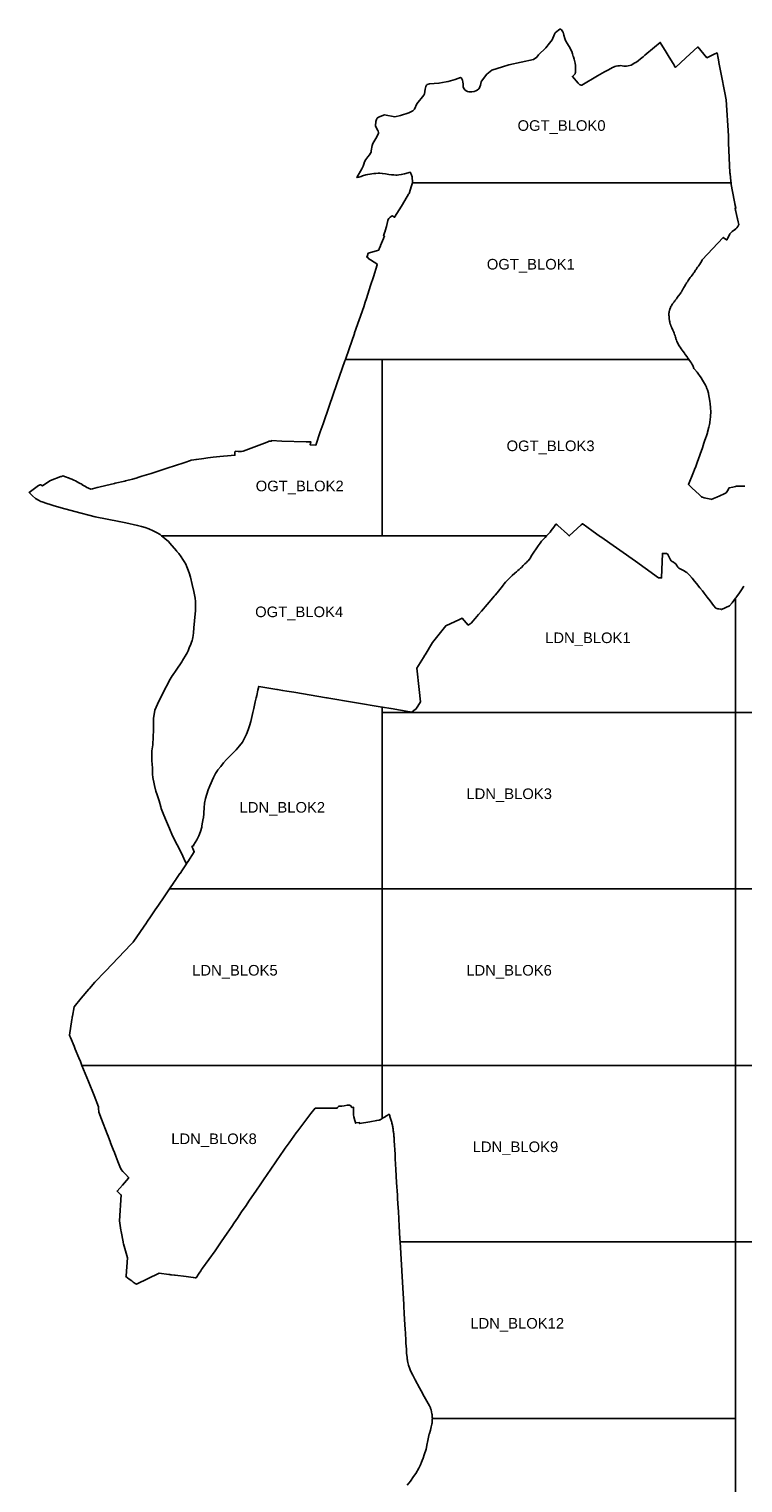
# Model space of a CAD drawing. Header units: metres. Extents: x 89872 to 99175, y 455040 to 468911.
# Tile 2 of 4: x 89872 to 93914, y 460674 to 468911. Entities that reach past the tile are written whole.
import ezdxf
from ezdxf.enums import TextEntityAlignment as Align

# ---------------------------------------------------------------- set-up
doc = ezdxf.new("R2010")
doc.units = ezdxf.units.M
doc.layers.add('Blokgrenzen', color=10, linetype='Continuous')
doc.layers.add('Bloknamen', color=10, linetype='Continuous')
doc.styles.get("Standard").update_dxf_attribs({"font": 'arial.ttf'})

# ---------------------------------------------------------------- blocks, each defined once
blk = doc.blocks.new('Blokgrenzen_regio_AUTOCAD_OD_1_FMEBLOCK1')
at = {"layer": 'Blokgrenzen'}
for points in [[(-937.7, -63.1, 0), (-903.8, -51, 0), (-845.4, -61.1, 0), (-813.3, -54.6, 0), (-812.6, -54.4, 0), (-765.6, -38.4, 0), (-743.4, -26.9, 0), (-734.2, -17.5, 0), (-720.4, 11.9, 0), (-681, 60.8, 0), (-676.7, 68.4, 0), (-673.5, 95.3, 0), (-669.1, 109.4, 0), (-664.8, 118.7, 0), (-661.1, 122.4, 0), (-648.9, 125.9, 0), (-595.1, 128.6, 0), (-554.5, 136.7, 0), (-543, 139.4, 0), (-503.9, 150.5, 0), (-472.1, 160.9, 0), (-469.9, 159.2, 0), (-465.5, 154.3, 0), (-461.7, 145.6, 0), (-459, 135.7, 0), (-458.1, 124.6, 0), (-457.9, 114.7, 0), (-457.2, 106.8, 0), (-452.7, 97.6, 0), (-447.5, 91.1, 0), (-441, 85.7, 0), (-434.1, 81.4, 0), (-424.5, 79.6, 0), (-410.4, 79.2, 0), (-395.2, 82.4, 0), (-386.6, 85.3, 0), (-379.4, 89.3, 0), (-369.7, 97.9, 0), (-365.6, 103, 0), (-362.9, 108.4, 0), (-360.6, 117.7, 0), (-356, 135.8, 0), (-354.2, 140.2, 0), (-323, 180.8, 0), (-294.8, 201.9, 0), (-235.1, 221.4, 0), (-199, 233.4, 0), (-60.1, 262.3, 0), (-41.2, 276.7, 0), (-30.4, 290.5, 0), (10.5, 328.8, 0), (31.6, 356.2, 0), (45.7, 374.9, 0), (59, 407.1, 0), (61.2, 410.9, 0), (64, 414.3, 0), (81.3, 429.6, 0), (88.7, 434.7, 0), (90.7, 435.5, 0), (93.3, 435.3, 0), (95.6, 434.2, 0), (98.4, 432, 0), (107.2, 420.8, 0), (108.1, 417.3, 0), (112.2, 401.5, 0), (118.5, 382.2, 0), (122.5, 371, 0), (126.4, 362, 0), (129.1, 357.3, 0), (132.5, 351.2, 0), (138.7, 342.9, 0), (145.2, 331.1, 0), (151.6, 318, 0), (156.6, 307.7, 0), (160.4, 296, 0), (165.7, 280.4, 0), (166.5, 277.6, 0), (170.3, 264.3, 0), (176.3, 242.3, 0), (177.5, 229.7, 0), (177.3, 214.6, 0), (177.4, 189.1, 0), (176.7, 185.5, 0), (175.6, 182, 0), (161, 167.4, 0), (173.1, 152.9, 0), (181.7, 142.6, 0), (193, 129, 0), (197.2, 124.8, 0), (200.7, 122.2, 0), (203.6, 120.4, 0), (206, 119.1, 0), (208.4, 118.2, 0), (212.4, 117.1, 0), (213.2, 116.9, 0), (303.7, 171, 0), (343.1, 193.1, 0), (361.2, 203, 0), (379.2, 212, 0), (378.8, 212.9, 0), (386.9, 217.4, 0), (394.1, 220.7, 0), (401.4, 223.5, 0), (408.4, 225.7, 0), (418.1, 227.3, 0), (426.8, 228.2, 0), (434, 228.5, 0), (442.4, 228.2, 0), (452.5, 225.6, 0), (461.2, 225.4, 0), (467.3, 225.5, 0), (475.6, 226.9, 0), (493.7, 231.5, 0), (513.9, 243.7, 0), (519.1, 246.9, 0), (532.4, 255, 0), (547, 267.2, 0), (560.7, 278.7, 0), (571.3, 287.7, 0), (625.1, 332.8, 0), (656.8, 359.4, 0), (657.7, 360.1, 0), (691.9, 304.4, 0), (703.4, 285.7, 0), (737.1, 230.6, 0), (739.3, 226.9, 0), (738.2, 225.8, 0), (745.1, 218.6, 0), (803.8, 272, 0), (870.9, 334.4, 0), (922.1, 272.9, 0), (944.4, 283.7, 0), (948, 285.4, 0), (964.1, 293.2, 0), (979.5, 300.7, 0), (985.4, 271.5, 0), (989.7, 249.9, 0), (990.6, 245.3, 0), (1003.6, 179.6, 0), (1024.7, 74.1, 0), (1030.5, 34.2, 0), (1043.9, -168.6, 0), (1045.3, -202.3, 0), (1045.5, -208.3, 0), (1053.1, -379.4, 0), (1053.7, -385.1, 0), (1055.8, -404.8, 0), (1058.2, -427, 0), (1059.1, -435.5, 0), (-744.6, -435.5, 0), (-744.2, -434.4, 0), (-747.2, -401.4, 0), (-752.4, -387.2, 0), (-753.4, -384.5, 0), (-756.8, -375.6, 0), (-790.1, -384.8, 0), (-808.4, -388.6, 0), (-822.5, -390.8, 0), (-831.2, -392, 0), (-838.6, -391.7, 0), (-849.7, -390.7, 0), (-863.6, -389.5, 0), (-878.7, -387.5, 0), (-897.3, -385, 0), (-915.3, -382.9, 0), (-929.9, -381.6, 0), (-939.2, -381.5, 0), (-952.2, -381.8, 0), (-964.3, -382.6, 0), (-975.1, -383.9, 0), (-985.4, -385.6, 0), (-996.8, -388.2, 0), (-999.1, -388.7, 0), (-1008.4, -391, 0), (-1027.2, -396.5, 0), (-1035.7, -398.8, 0), (-1049.3, -402.5, 0), (-1059.1, -405.9, 0), (-1031.3, -356.1, 0), (-1027.5, -347.9, 0), (-1024.8, -340.4, 0), (-1019.2, -324.2, 0), (-1018.5, -321.9, 0), (-1015.9, -315.7, 0), (-1009.3, -303.5, 0), (-997.1, -287.3, 0), (-988.3, -276.6, 0), (-982.8, -268.2, 0), (-979.7, -261.1, 0), (-978.4, -253.8, 0), (-972.8, -223.8, 0), (-968.7, -213.6, 0), (-953, -183.9, 0), (-937.8, -155.3, 0), (-936.7, -150.1, 0), (-939.9, -142.7, 0), (-941.7, -139, 0), (-948, -126.4, 0), (-955.1, -112.4, 0), (-953, -87.7, 0), (-949.1, -77, 0), (-944.3, -69.5, 0)], [(-929.9, -381.6, 0), (-915.3, -382.9, 0), (-915.9, -382.8, 0)]]:
    blk.add_polyline3d(points, close=True, dxfattribs=at)
blk = doc.blocks.new('Blokgrenzen_regio_AUTOCAD_OD_1_FMEBLOCK2')
at = {"layer": 'Blokgrenzen'}
for points in [[(1076.6, 223.8, 0), (1067.8, 217.1, 0), (1063.4, 211, 0), (1059.3, 201.7, 0), (1049.9, 183.8, 0), (1047.1, 177.7, 0), (1045.6, 177.2, 0), (1043.9, 176.8, 0), (1025.6, 190.6, 0), (906.1, 63.5, 0), (903.1, 58.3, 0), (892, 39, 0), (887.8, 32.3, 0), (885.5, 28.7, 0), (880, 21.3, 0), (875.8, 15.6, 0), (871.4, 9, 0), (868.5, 4.5, 0), (864.9, -0.9, 0), (864.2, -2, 0), (859.9, -8, 0), (856.4, -12.6, 0), (854.3, -15.6, 0), (853.6, -16.6, 0), (849.1, -23.1, 0), (842.7, -31.2, 0), (838.1, -36.8, 0), (834.7, -41.5, 0), (830.4, -47.4, 0), (826.3, -53.8, 0), (822.1, -60.2, 0), (817.9, -67, 0), (814.4, -72.6, 0), (812.2, -76.3, 0), (808.7, -82.3, 0), (806.2, -86.4, 0), (802, -93.6, 0), (798, -100.6, 0), (796.5, -103.2, 0), (794.4, -106.8, 0), (788.7, -116.6, 0), (785.5, -121.7, 0), (785, -122.5, 0), (780.6, -129.1, 0), (772.7, -139.8, 0), (770.4, -142.7, 0), (767, -147, 0), (763.1, -152.6, 0), (759.7, -157.2, 0), (755.5, -163.3, 0), (755, -164.1, 0), (751.8, -168.5, 0), (747.7, -174.1, 0), (744, -178.5, 0), (742.8, -180, 0), (738.3, -186.2, 0), (735.8, -189.9, 0), (734.6, -191.6, 0), (731.2, -196.7, 0), (728.6, -201.5, 0), (726.3, -206.7, 0), (725.6, -208.2, 0), (723.9, -211.7, 0), (723.3, -212.9, 0), (721.9, -217.1, 0), (720.9, -220.9, 0), (719.9, -225.4, 0), (719.6, -227.8, 0), (719.4, -229.7, 0), (718.4, -234.3, 0), (717.8, -239.3, 0), (717.8, -246.6, 0), (717.8, -248.6, 0), (717.8, -251.1, 0), (718, -255.9, 0), (718, -257.5, 0), (718.2, -262.4, 0), (718.7, -267.4, 0), (719.7, -274.3, 0), (720, -275.7, 0), (721.1, -282.2, 0), (722.5, -288, 0), (723.4, -291.7, 0), (725.5, -300.1, 0), (725.6, -300.5, 0), (728.9, -309.8, 0), (729.7, -311.5, 0), (730.8, -313.9, 0), (732.7, -318.1, 0), (734.6, -322.1, 0), (734.8, -322.6, 0), (737.7, -329.2, 0), (740.1, -334.6, 0), (743.2, -341.6, 0), (745.4, -346.7, 0), (745.4, -346.8, 0), (747.2, -350.9, 0), (749.7, -358.5, 0), (752.2, -366.3, 0), (754.8, -375, 0), (756.5, -380.6, 0), (757.4, -383.7, 0), (759.6, -391, 0), (762.8, -398.1, 0), (765.9, -404.8, 0), (768.2, -409.5, 0), (771.9, -416.5, 0), (774.2, -420.8, 0), (781, -431.4, 0), (787.3, -440.8, 0), (798.5, -455.9, 0), (804.9, -464.7, 0), (810, -472, 0), (820, -486.3, 0), (824.3, -492.4, 0), (826.8, -496, 0), (829.6, -500, 0), (-905.6, -500, 0), (-1114.1, -500, 0), (-1093.1, -439.6, 0), (-1063.1, -353.2, 0), (-1062.1, -350.1, 0), (-1010.5, -201.7, 0), (-1002.5, -176.7, 0), (-995.6, -155.2, 0), (-971.8, -82.1, 0), (-955.4, -31.8, 0), (-933.9, 34.5, 0), (-936.7, 41.7, 0), (-986.7, 73.4, 0), (-986.3, 76, 0), (-986.2, 76.9, 0), (-993.1, 79.8, 0), (-989.9, 88.2, 0), (-985, 100.7, 0), (-925.2, 119.3, 0), (-924.6, 120.6, 0), (-923, 124.7, 0), (-922.5, 125.9, 0), (-916, 142.3, 0), (-915.2, 144.4, 0), (-899.2, 184.1, 0), (-893.3, 198.8, 0), (-897.8, 199, 0), (-892.5, 215.8, 0), (-889.3, 226, 0), (-888.7, 227.9, 0), (-881.7, 252.4, 0), (-873.8, 287.1, 0), (-873.6, 287.6, 0), (-868.4, 297.2, 0), (-860.4, 306.2, 0), (-848.8, 313.1, 0), (-835.7, 305.2, 0), (-797.5, 368.5, 0), (-778.6, 399.2, 0), (-756.4, 435.9, 0), (-755.2, 437.9, 0), (-754, 440, 0), (-740.1, 482.4, 0), (-734.3, 500, 0), (1069.4, 500, 0), (1070.3, 491.1, 0), (1086.5, 400.9, 0), (1095.8, 356.1, 0), (1091.8, 355.5, 0), (1110.5, 279.8, 0), (1114.1, 264.4, 0), (1107.2, 252.5, 0), (1101.3, 245.7, 0), (1096.7, 239.9, 0), (1096.1, 239.3, 0)], [(1095.8, 356.1, 0), (1086.5, 400.9, 0), (1094.4, 362.9, 0)], [(1095.8, 356.1, 0), (1091.8, 355.5, 0), (1094.4, 355.9, 0)], [(1091.8, 355.5, 0), (1110.5, 279.8, 0), (1094.4, 345, 0)], [(1076.6, 223.8, 0), (1094.4, 237.9, 0), (1096.1, 239.3, 0)]]:
    blk.add_polyline3d(points, close=True, dxfattribs=at)

msp = doc.modelspace()

# ---------------------------------------------------------------- linework, layer by layer
at = {"layer": 'Blokgrenzen'}
for points in [[(91663.5, 467039.5, 0), (91871.9, 467039.5, 0), (91871.9, 466039.5, 0), (90621.8, 466039.5, 0), (90613.3, 466046.4, 0), (90592.8, 466058.7, 0), (90573.7, 466068.2, 0), (90549.6, 466078.7, 0), (90528.3, 466086.8, 0), (90508.6, 466092.9, 0), (90486.1, 466099.1, 0), (90419.1, 466113.1, 0), (90381.6, 466120.5, 0), (90246.8, 466147.9, 0), (90131.1, 466177, 0), (90053.2, 466198, 0), (90008.9, 466212.2, 0), (89991.7, 466217.1, 0), (89972.8, 466223, 0), (89946, 466232.1, 0), (89938.9, 466234.6, 0), (89924.5, 466241, 0), (89909.1, 466251, 0), (89890.4, 466265.6, 0), (89871.9, 466285, 0), (89887.8, 466296.8, 0), (89924.3, 466323.9, 0), (89930.1, 466326.9, 0), (89934.3, 466328, 0), (89937.6, 466327.9, 0), (89945, 466324.2, 0), (89948.2, 466323, 0), (89977.7, 466343.3, 0), (89993.3, 466352.6, 0), (90052.2, 466375.1, 0), (90055, 466376.1, 0), (90065, 466379.4, 0), (90073.3, 466375.8, 0), (90084.3, 466372.1, 0), (90093.7, 466368.3, 0), (90096, 466367.3, 0), (90103.2, 466364.5, 0), (90113.1, 466360.5, 0), (90121.7, 466356.8, 0), (90137.6, 466348.8, 0), (90140.9, 466347.1, 0), (90157, 466338.9, 0), (90170, 466331.5, 0), (90171.2, 466330.9, 0), (90174.5, 466329, 0), (90176.1, 466328, 0), (90177.1, 466327.4, 0), (90194.3, 466316.9, 0), (90196, 466315.9, 0), (90207.5, 466309.5, 0), (90222.2, 466304.1, 0), (90231.8, 466306.5, 0), (90258, 466312.8, 0), (90267.5, 466315.2, 0), (90306.2, 466324.6, 0), (90356.2, 466336.6, 0), (90358.9, 466337.2, 0), (90413.7, 466350, 0), (90417.1, 466350.8, 0), (90456.6, 466360.8, 0), (90479, 466367.1, 0), (90484.6, 466368.7, 0), (90485.7, 466369.1, 0), (90486.1, 466369.2, 0), (90486.9, 466369.5, 0), (90510.5, 466376.9, 0), (90562.5, 466393.6, 0), (90597, 466404.5, 0), (90654.6, 466423, 0), (90747.4, 466453.5, 0), (90753.8, 466455.7, 0), (90786.5, 466466.4, 0), (90790.6, 466467.8, 0), (90790.9, 466467.9, 0), (90805.1, 466470.3, 0), (90816.5, 466472.3, 0), (90819.4, 466472.7, 0), (90861, 466478.6, 0), (90883.5, 466481.1, 0), (90913.6, 466484.4, 0), (90952.5, 466488.7, 0), (91015.6, 466494.2, 0), (91016.4, 466494.2, 0), (91037, 466496, 0), (91037.1, 466511.4, 0), (91037.2, 466513.4, 0), (91037.8, 466515.5, 0), (91038.8, 466517.2, 0), (91039.5, 466517.6, 0), (91040.6, 466518, 0), (91042.1, 466518.5, 0), (91056, 466517.9, 0), (91068.4, 466517.4, 0), (91074.4, 466517.4, 0), (91083.3, 466519.1, 0), (91220.1, 466569.6, 0), (91230.7, 466576.5, 0), (91243.8, 466575.6, 0), (91243.8, 466579.1, 0), (91303.2, 466576.3, 0), (91441.4, 466572.1, 0), (91466.6, 466573.1, 0), (91464, 466554.9, 0), (91494.9, 466553.2, 0), (91521.1, 466628.9, 0), (91536.6, 466673.4, 0), (91571.3, 466773.6, 0), (91615.2, 466900.3, 0), (91660.3, 467030.4, 0)], [(92802.6, 466039.5, 0), (92809.9, 466047.5, 0), (92816.4, 466054.8, 0), (92821.8, 466061.3, 0), (92828.6, 466069.3, 0), (92835.9, 466079.1, 0), (92842.6, 466088.4, 0), (92855.4, 466105.3, 0), (92855.7, 466105.4, 0), (92856.2, 466105.5, 0), (92856.6, 466105.5, 0), (92857, 466105.5, 0), (92857.3, 466105.4, 0), (92857.6, 466105.3, 0), (92857.9, 466105.2, 0), (92858.2, 466105, 0), (92858.5, 466104.8, 0), (92859, 466104.4, 0), (92862, 466101.8, 0), (92865.7, 466098.4, 0), (92920.2, 466048.9, 0), (92924, 466045.5, 0), (92930.6, 466039.6, 0), (92998.6, 466101.6, 0), (93005.8, 466108.1, 0), (93007.7, 466106.8, 0), (93009.3, 466105.6, 0), (93030.9, 466090, 0), (93065.8, 466064.8, 0), (93100.7, 466039.5, 0), (93102.6, 466038.1, 0), (93109.4, 466033.2, 0), (93110.1, 466034.2, 0), (93306.2, 465895.9, 0), (93359.8, 465857.4, 0), (93435.1, 465802, 0), (93442.1, 465801.9, 0), (93443.3, 465801.8, 0), (93453.9, 465801.6, 0), (93457.9, 465939.7, 0), (93469.4, 465939.2, 0), (93472.2, 465939.1, 0), (93475.4, 465939, 0), (93481.5, 465938.7, 0), (93483.3, 465938.7, 0), (93484.1, 465938.6, 0), (93485.6, 465938.1, 0), (93486.4, 465937.6, 0), (93494.8, 465922.1, 0), (93504.1, 465904.6, 0), (93508.6, 465898, 0), (93513.1, 465894.3, 0), (93520.9, 465889.8, 0), (93531, 465883.8, 0), (93532.5, 465882.7, 0), (93535.6, 465878.6, 0), (93538.2, 465873, 0), (93542.8, 465865.6, 0), (93545.3, 465862.2, 0), (93550.7, 465857.4, 0), (93558, 465851.8, 0), (93581.8, 465842.2, 0), (93589.8, 465836.4, 0), (93596, 465832.3, 0), (93604.6, 465824.4, 0), (93611.2, 465817.6, 0), (93626.6, 465799, 0), (93639.9, 465783.2, 0), (93651.1, 465769.8, 0), (93670.3, 465745.7, 0), (93684.5, 465727.8, 0), (93694.8, 465714.8, 0), (93712.3, 465692.7, 0), (93728.2, 465672, 0), (93748, 465645.8, 0), (93761, 465629.1, 0), (93766.3, 465628.1, 0), (93771.4, 465626.5, 0), (93776.8, 465625.8, 0), (93788.1, 465624.3, 0), (93792.4, 465621.6, 0), (93838.9, 465642.7, 0), (93852.5, 465660.7, 0), (93871.9, 465686.3, 0), (93871.9, 465039.5, 0), (91871.9, 465039.5, 0), (91871.9, 465069.1, 0), (91922, 465060.6, 0), (92028.6, 465042.9, 0), (92029.1, 465042.8, 0), (92039.6, 465041, 0), (92042, 465042.9, 0), (92058.7, 465055, 0), (92061.2, 465057.2, 0), (92072.5, 465074.6, 0), (92088.6, 465098.5, 0), (92081, 465168.6, 0), (92067.8, 465290.1, 0), (92105.3, 465350.8, 0), (92113.4, 465364.1, 0), (92113.9, 465364.8, 0), (92156.9, 465434.9, 0), (92230.9, 465530, 0), (92309, 465565.4, 0), (92325, 465572.6, 0), (92358.4, 465534.3, 0), (92375.5, 465545.7, 0), (92376.9, 465547.4, 0), (92384.7, 465556.5, 0), (92397.3, 465571.5, 0), (92416, 465593.9, 0), (92432.9, 465613.7, 0), (92464.9, 465651.2, 0), (92497.9, 465688.9, 0), (92505.8, 465697.4, 0), (92511.6, 465704.1, 0), (92521.7, 465716.4, 0), (92530, 465726.8, 0), (92537.6, 465736.4, 0), (92552.6, 465755, 0), (92556.4, 465759.7, 0), (92562.8, 465767.6, 0), (92570, 465776.3, 0), (92574, 465780.6, 0), (92577.2, 465784.1, 0), (92589, 465795.4, 0), (92608.3, 465814, 0), (92622.9, 465827.4, 0), (92631.9, 465835.5, 0), (92640.4, 465842.9, 0), (92646.7, 465848.4, 0), (92649.7, 465851.1, 0), (92655.4, 465856.6, 0), (92659.7, 465860.8, 0), (92669.9, 465871.2, 0), (92675.8, 465876.9, 0), (92679.8, 465880.7, 0), (92688.2, 465888.5, 0), (92695, 465895.7, 0), (92697.3, 465898.3, 0), (92704.7, 465907.6, 0), (92710.4, 465915.7, 0), (92715.5, 465923.9, 0), (92725.6, 465940.5, 0), (92746.3, 465971.2, 0), (92753.8, 465982.2, 0), (92759.4, 465990.2, 0), (92765.7, 465998.9, 0), (92769.2, 466003.2, 0), (92773.8, 466008.5, 0), (92780.8, 466016.2, 0), (92794.8, 466031, 0), (92802.6, 466039.5, 0)], [(91871.9, 466039.5, 0), (92802.6, 466039.5, 0), (92802.6, 466039.5, 0), (92794.8, 466031, 0), (92780.8, 466016.2, 0), (92773.8, 466008.5, 0), (92769.2, 466003.2, 0), (92765.7, 465998.9, 0), (92759.4, 465990.2, 0), (92753.8, 465982.2, 0), (92746.3, 465971.2, 0), (92725.6, 465940.5, 0), (92715.5, 465923.9, 0), (92710.4, 465915.7, 0), (92704.7, 465907.6, 0), (92697.3, 465898.3, 0), (92695, 465895.7, 0), (92688.2, 465888.5, 0), (92679.8, 465880.7, 0), (92675.8, 465876.9, 0), (92669.9, 465871.2, 0), (92659.7, 465860.8, 0), (92655.4, 465856.6, 0), (92649.7, 465851.1, 0), (92646.7, 465848.4, 0), (92640.4, 465842.9, 0), (92631.9, 465835.5, 0), (92622.9, 465827.4, 0), (92608.3, 465814, 0), (92589, 465795.4, 0), (92577.2, 465784.1, 0), (92574, 465780.6, 0), (92570, 465776.3, 0), (92562.8, 465767.6, 0), (92556.4, 465759.7, 0), (92552.6, 465755, 0), (92537.6, 465736.4, 0), (92530, 465726.8, 0), (92521.7, 465716.4, 0), (92511.6, 465704.1, 0), (92505.8, 465697.4, 0), (92497.9, 465688.9, 0), (92464.9, 465651.2, 0), (92432.9, 465613.7, 0), (92416, 465593.9, 0), (92397.3, 465571.5, 0), (92384.7, 465556.5, 0), (92376.9, 465547.4, 0), (92375.5, 465545.7, 0), (92358.4, 465534.3, 0), (92325, 465572.6, 0), (92309, 465565.4, 0), (92230.9, 465530, 0), (92156.9, 465434.9, 0), (92113.9, 465364.8, 0), (92113.4, 465364.1, 0), (92105.3, 465350.8, 0), (92067.8, 465290.1, 0), (92081, 465168.6, 0), (92088.6, 465098.5, 0), (92072.5, 465074.6, 0), (92061.2, 465057.2, 0), (92058.7, 465055, 0), (92042, 465042.9, 0), (92039.6, 465041, 0), (92029.1, 465042.8, 0), (92028.6, 465042.9, 0), (91922, 465060.6, 0), (91871.9, 465069.1, 0), (91558.3, 465122, 0), (91557.9, 465122, 0), (91556.5, 465122.3, 0), (91370.2, 465153.7, 0), (91332.2, 465159.9, 0), (91306.9, 465164.2, 0), (91278.9, 465168.9, 0), (91274.2, 465169.8, 0), (91172.7, 465186.9, 0), (91167.8, 465165.2, 0), (91161.1, 465136, 0), (91157.8, 465121.7, 0), (91152.5, 465098.5, 0), (91144, 465061.1, 0), (91139, 465039.5, 0), (91127, 464988, 0), (91120.3, 464963.8, 0), (91112.7, 464940.3, 0), (91103.5, 464916.8, 0), (91092.4, 464893.3, 0), (91079.6, 464871.1, 0), (91063, 464849.2, 0), (91044.9, 464827.7, 0), (90989.8, 464772.5, 0), (90973.3, 464753.2, 0), (90957.1, 464733.7, 0), (90941.1, 464714, 0), (90938.4, 464710, 0), (90927.4, 464693.2, 0), (90923.3, 464685, 0), (90916.2, 464670.8, 0), (90894.7, 464624.2, 0), (90885.2, 464600.8, 0), (90878.5, 464577, 0), (90871.3, 464551.2, 0), (90866.1, 464525.3, 0), (90862.6, 464497.9, 0), (90858.6, 464440.9, 0), (90858.1, 464438, 0), (90850.9, 464396.7, 0), (90849.5, 464388.5, 0), (90842.2, 464363.9, 0), (90833.5, 464340.1, 0), (90821.7, 464318, 0), (90803.8, 464286.8, 0), (90804.6, 464284.9, 0), (90793.6, 464280.1, 0), (90799.2, 464268, 0), (90806.9, 464250.1, 0), (90771.4, 464193.2, 0), (90771, 464193.8, 0), (90765.1, 464184.6, 0), (90762.7, 464180.9, 0), (90755.9, 464195.3, 0), (90741.6, 464225.2, 0), (90721, 464269.2, 0), (90711, 464289.5, 0), (90684.4, 464339.4, 0), (90666.1, 464382.4, 0), (90649.8, 464420.7, 0), (90635.2, 464457.9, 0), (90620.5, 464495.4, 0), (90617.4, 464505, 0), (90608, 464538.7, 0), (90596.6, 464572.3, 0), (90590.2, 464593.9, 0), (90582.8, 464625.1, 0), (90577.5, 464644.9, 0), (90574.1, 464660.7, 0), (90572.4, 464670.6, 0), (90570.8, 464689.6, 0), (90570.6, 464708.3, 0), (90570.3, 464725.4, 0), (90569.1, 464744.6, 0), (90567.3, 464767.3, 0), (90566.9, 464789.3, 0), (90566.4, 464806.2, 0), (90566.9, 464822.5, 0), (90571.7, 464854.8, 0), (90571.8, 464856.8, 0), (90576.9, 464940.8, 0), (90576, 464994.6, 0), (90576, 465007.1, 0), (90582.2, 465039.5, 0), (90584.5, 465051.2, 0), (90590.8, 465068.2, 0), (90598.6, 465085.5, 0), (90628.2, 465144.6, 0), (90671.6, 465227.6, 0), (90681.3, 465246, 0), (90683.4, 465249.1, 0), (90703.8, 465279.1, 0), (90736.2, 465326.3, 0), (90741, 465333.8, 0), (90746.2, 465342.1, 0), (90754.8, 465357.3, 0), (90766.2, 465377.4, 0), (90771.9, 465388.7, 0), (90779, 465404.6, 0), (90787.9, 465425.9, 0), (90792.1, 465436.8, 0), (90794.9, 465446.1, 0), (90797, 465454.3, 0), (90799, 465463.7, 0), (90800.8, 465475, 0), (90802.3, 465489.4, 0), (90805.4, 465519, 0), (90807.9, 465558.1, 0), (90813.5, 465615.9, 0), (90814.3, 465632.4, 0), (90814.3, 465653.3, 0), (90813.5, 465667.7, 0), (90811.5, 465686.3, 0), (90808.6, 465705.7, 0), (90804.6, 465725.1, 0), (90795.9, 465764.2, 0), (90785.1, 465805.7, 0), (90777.9, 465830.2, 0), (90769.7, 465854.3, 0), (90765.7, 465864.3, 0), (90758.6, 465878.5, 0), (90749.3, 465894.7, 0), (90742.5, 465905.7, 0), (90732.8, 465921.5, 0), (90719.3, 465939.1, 0), (90708.5, 465951.7, 0), (90707.6, 465952.7, 0), (90706.4, 465954.1, 0), (90669.7, 465998.6, 0), (90660.9, 466008, 0), (90639.7, 466025.1, 0), (90621.8, 466039.5, 0)], [(91139, 465039.5, 0), (91144, 465061.1, 0), (91152.5, 465098.5, 0), (91157.8, 465121.7, 0), (91161.1, 465136, 0), (91167.8, 465165.2, 0), (91172.7, 465186.9, 0), (91274.2, 465169.8, 0), (91278.9, 465168.9, 0), (91306.9, 465164.2, 0), (91332.2, 465159.9, 0), (91370.2, 465153.7, 0), (91556.5, 465122.3, 0), (91557.9, 465122, 0), (91558.3, 465122, 0), (91871.9, 465069.1, 0), (91871.9, 465039.5, 0), (91871.9, 464039.5, 0), (90667, 464039.5, 0), (90692, 464076.2, 0), (90692.1, 464076.4, 0), (90694.2, 464079.5, 0), (90701.1, 464089.5, 0), (90701.2, 464089.6, 0), (90702.2, 464091.1, 0), (90703.4, 464092.9, 0), (90714.7, 464109.4, 0), (90725.8, 464125.8, 0), (90726.7, 464127.2, 0), (90740.2, 464147, 0), (90762.7, 464180.9, 0), (90765.1, 464184.6, 0), (90771, 464193.8, 0), (90771.4, 464193.2, 0), (90806.9, 464250.1, 0), (90799.2, 464268, 0), (90793.6, 464280.1, 0), (90804.6, 464284.9, 0), (90803.8, 464286.8, 0), (90821.7, 464318, 0), (90833.5, 464340.1, 0), (90842.2, 464363.9, 0), (90849.5, 464388.5, 0), (90850.9, 464396.7, 0), (90858.1, 464438, 0), (90858.6, 464440.9, 0), (90862.6, 464497.9, 0), (90866.1, 464525.3, 0), (90871.3, 464551.2, 0), (90878.5, 464577, 0), (90885.2, 464600.8, 0), (90894.7, 464624.2, 0), (90916.2, 464670.8, 0), (90923.3, 464685, 0), (90927.4, 464693.2, 0), (90938.4, 464710, 0), (90941.1, 464714, 0), (90957.1, 464733.7, 0), (90973.3, 464753.2, 0), (90989.8, 464772.5, 0), (91044.9, 464827.7, 0), (91063, 464849.2, 0), (91079.6, 464871.1, 0), (91092.4, 464893.3, 0), (91103.5, 464916.8, 0), (91112.7, 464940.3, 0), (91120.3, 464963.8, 0), (91127, 464988, 0)], [(93871.9, 464039.5, 0), (91871.9, 464039.5, 0), (91871.9, 465039.5, 0), (93871.9, 465039.5, 0)], [(90667, 464039.5, 0), (91871.9, 464039.5, 0), (91871.9, 463039.5, 0), (90171.1, 463039.5, 0), (90162.2, 463061.4, 0), (90153.4, 463082.9, 0), (90133.5, 463130.6, 0), (90133.5, 463130.7, 0), (90126.3, 463148, 0), (90105.8, 463197.1, 0), (90105.8, 463197.1, 0), (90102.3, 463205.6, 0), (90099.8, 463211.7, 0), (90114, 463299.5, 0), (90115.4, 463307.2, 0), (90116.6, 463313.9, 0), (90117.3, 463318.1, 0), (90127, 463371.9, 0), (90167.4, 463420.2, 0), (90209.5, 463471, 0), (90213.6, 463476, 0), (90245.1, 463510.5, 0), (90303.6, 463572.2, 0), (90304.4, 463573, 0), (90450.6, 463727.2, 0), (90461.1, 463738.4, 0), (90463.3, 463740.6, 0), (90464.7, 463742.7, 0), (90536.3, 463847.6, 0), (90538.7, 463851, 0), (90562.4, 463885.9, 0), (90582.1, 463914.7, 0), (90599.5, 463940.2, 0), (90600.9, 463942.3, 0), (90601, 463942.5, 0), (90640.9, 464001, 0)], [(93871.9, 463039.5, 0), (91871.9, 463039.5, 0), (91871.9, 464039.5, 0), (93871.9, 464039.5, 0)], [(90404.8, 462039.5, 0), (90393.7, 462098.2, 0), (90392.3, 462105.8, 0), (90384, 462159.1, 0), (90392.4, 462305.6, 0), (90392, 462306, 0), (90370.5, 462327.1, 0), (90400, 462360.6, 0), (90422.7, 462386.6, 0), (90434.7, 462401.4, 0), (90436.5, 462403.6, 0), (90435.5, 462404.7, 0), (90419.8, 462421.1, 0), (90403.6, 462438.5, 0), (90393.8, 462449.2, 0), (90393.7, 462449.3, 0), (90386.2, 462467.2, 0), (90374.5, 462495.6, 0), (90363.5, 462525.5, 0), (90356, 462545.8, 0), (90348.7, 462563.9, 0), (90333.8, 462601.3, 0), (90333.1, 462603, 0), (90319, 462638.5, 0), (90318.9, 462638.7, 0), (90313.6, 462652, 0), (90281.9, 462735.5, 0), (90267.1, 462773.7, 0), (90265.3, 462797.2, 0), (90265, 462800.7, 0), (90264.8, 462803.8, 0), (90264.7, 462805.2, 0), (90240.8, 462869.5, 0), (90208.5, 462948.2, 0), (90171.2, 463039.4, 0), (90171.1, 463039.5, 0), (91871.9, 463039.5, 0), (91871.9, 462739.1, 0), (91859.4, 462731.4, 0), (91857.1, 462730.4, 0), (91854.2, 462729.7, 0), (91840.7, 462727.7, 0), (91801.7, 462720.7, 0), (91743.1, 462709.9, 0), (91742.3, 462716.2, 0), (91724, 462713.5, 0), (91721.5, 462713.1, 0), (91720, 462712.9, 0), (91719.5, 462715.3, 0), (91717, 462726.9, 0), (91710.3, 462748.1, 0), (91708.1, 462760.4, 0), (91708.4, 462802.9, 0), (91701, 462801.8, 0), (91700.1, 462801.7, 0), (91694.2, 462809.6, 0), (91686.7, 462814.4, 0), (91673.3, 462814.9, 0), (91656.6, 462811.3, 0), (91643.7, 462809, 0), (91625.4, 462808.6, 0), (91618.8, 462800.6, 0), (91616.4, 462798, 0), (91547.8, 462797.2, 0), (91535.9, 462797, 0), (91534, 462797, 0), (91532.9, 462797, 0), (91492.2, 462796.7, 0), (91467.4, 462766.4, 0), (91427.2, 462713.3, 0), (91393.5, 462668.7, 0), (91384.9, 462657.3, 0), (91345.1, 462601.6, 0), (91322.8, 462570.3, 0), (91311.3, 462554.1, 0), (91298.2, 462535.1, 0), (91240.6, 462451.2, 0), (91199.4, 462391, 0), (91179.8, 462362.3, 0), (91160.3, 462333.6, 0), (91116.9, 462270, 0), (91100.9, 462246.7, 0), (91075.2, 462209.1, 0), (91051.9, 462174.9, 0), (91033.2, 462147.5, 0), (91019.5, 462127.5, 0), (90993.1, 462089.2, 0), (90959.2, 462039.5, 0), (90924.9, 461989.3, 0), (90854.7, 461891.5, 0), (90848.5, 461882.3, 0), (90843.8, 461875, 0), (90834.6, 461861.6, 0), (90817.1, 461836, 0), (90812, 461836.6, 0), (90802.8, 461837.7, 0), (90801.1, 461838, 0), (90760.9, 461843, 0), (90699.3, 461850.7, 0), (90696.9, 461850.9, 0), (90695.8, 461851.1, 0), (90678.3, 461853.3, 0), (90675.9, 461853.6, 0), (90672.9, 461853.9, 0), (90670.5, 461854.2, 0), (90666.8, 461854.7, 0), (90664.4, 461855, 0), (90664, 461855.1, 0), (90609.1, 461861.9, 0), (90479.3, 461799.8, 0), (90472.3, 461804.8, 0), (90462.1, 461812.2, 0), (90453.4, 461818.5, 0), (90438.8, 461828.9, 0), (90419, 461844.3, 0), (90421.4, 461847.2, 0), (90429.8, 461949.3, 0), (90429.5, 461950.1, 0), (90406.8, 462028.7, 0), (90405.3, 462036.6, 0)], [(91972.6, 462039.5, 0), (91971.6, 462056.3, 0), (91967.5, 462128.6, 0), (91962.8, 462211, 0), (91960.3, 462254.9, 0), (91958.4, 462287.7, 0), (91957.5, 462303.5, 0), (91953.3, 462376.8, 0), (91949.1, 462450.6, 0), (91945.6, 462510.7, 0), (91945.5, 462511.4, 0), (91944, 462536.8, 0), (91939.7, 462613.1, 0), (91939.1, 462623.4, 0), (91938.6, 462631.5, 0), (91938.2, 462637, 0), (91937.7, 462642.9, 0), (91936.9, 462652.1, 0), (91936.5, 462654.4, 0), (91936, 462658, 0), (91935.3, 462663.6, 0), (91934.4, 462669.4, 0), (91933.8, 462674.8, 0), (91933, 462679.6, 0), (91932.1, 462684.9, 0), (91931, 462690.8, 0), (91930.1, 462696.6, 0), (91928.9, 462701.5, 0), (91927.7, 462706.7, 0), (91926.5, 462711.8, 0), (91925.2, 462717.4, 0), (91923.7, 462722.4, 0), (91922.3, 462727.7, 0), (91920.9, 462732.7, 0), (91919.3, 462738.2, 0), (91915.5, 462749.6, 0), (91913.8, 462755, 0), (91910.6, 462763.2, 0), (91900, 462756.6, 0), (91894.3, 462753.1, 0), (91893.4, 462752.6, 0), (91893.1, 462752.4, 0), (91884, 462746.6, 0), (91876.1, 462741.7, 0), (91871.9, 462739.1, 0), (91871.9, 463039.5, 0), (93871.9, 463039.5, 0), (93871.9, 462039.5, 0)], [(91972.6, 462039.5, 0), (93871.9, 462039.5, 0), (93871.9, 461039.5, 0), (92155.4, 461039.5, 0), (92155.4, 461040.1, 0), (92155.2, 461046.4, 0), (92153.5, 461061.4, 0), (92153, 461064.9, 0), (92148.5, 461088.2, 0), (92145.8, 461096.6, 0), (92144.6, 461099.7, 0), (92141.5, 461106.3, 0), (92139.1, 461111.1, 0), (92132, 461124.9, 0), (92109.7, 461163.9, 0), (92092.4, 461195.4, 0), (92092.3, 461195.5, 0), (92083.1, 461212.4, 0), (92058.1, 461258.3, 0), (92044.3, 461284.2, 0), (92033.8, 461306.1, 0), (92029.8, 461315.5, 0), (92025.2, 461327, 0), (92022.6, 461334.9, 0), (92020.9, 461340.7, 0), (92018.3, 461349.7, 0), (92016.8, 461356.2, 0), (92015, 461364.9, 0), (92013.8, 461371, 0), (92013.1, 461376, 0), (92012, 461385.9, 0), (92009.8, 461406.5, 0), (92009, 461414.4, 0), (92008.4, 461422, 0), (92008.1, 461428.8, 0), (92006.6, 461452.4, 0), (92006, 461462.2, 0), (92005.1, 461481.1, 0), (92002.7, 461522, 0), (92001.2, 461544.8, 0), (91999.8, 461569.4, 0), (91996.2, 461634.3, 0), (91993.8, 461676.1, 0), (91993.3, 461684.3, 0), (91985.8, 461811.9, 0)]]:
    msp.add_polyline3d(points, close=True, dxfattribs=at)
for points in [[(93919.2, 465754, 0), (93905.9, 465734, 0), (93902.1, 465728.3, 0), (93890.2, 465711, 0), (93878.3, 465694.8, 0), (93875.6, 465691.2, 0), (93871.9, 465686.3, 0), (93852.5, 465660.7, 0), (93838.9, 465642.7, 0), (93792.4, 465621.6, 0), (93788.1, 465624.3, 0), (93776.8, 465625.8, 0), (93771.4, 465626.5, 0), (93766.3, 465628.1, 0), (93761, 465629.1, 0), (93748, 465645.8, 0), (93728.2, 465672, 0), (93712.3, 465692.7, 0), (93694.8, 465714.8, 0), (93684.5, 465727.8, 0), (93670.3, 465745.7, 0), (93651.1, 465769.8, 0), (93639.9, 465783.2, 0), (93626.6, 465799, 0), (93611.2, 465817.6, 0), (93604.6, 465824.4, 0), (93596, 465832.3, 0), (93589.8, 465836.4, 0), (93581.8, 465842.2, 0), (93558, 465851.8, 0), (93550.7, 465857.4, 0), (93545.3, 465862.2, 0), (93542.8, 465865.6, 0), (93538.2, 465873, 0), (93535.6, 465878.6, 0), (93532.5, 465882.7, 0), (93531, 465883.8, 0), (93520.9, 465889.8, 0), (93513.1, 465894.3, 0), (93508.6, 465898, 0), (93504.1, 465904.6, 0), (93494.8, 465922.1, 0), (93486.4, 465937.6, 0), (93485.6, 465938.1, 0), (93484.1, 465938.6, 0), (93483.3, 465938.7, 0), (93481.5, 465938.7, 0), (93475.4, 465939, 0), (93472.2, 465939.1, 0), (93469.4, 465939.2, 0), (93457.9, 465939.7, 0), (93453.9, 465801.6, 0), (93443.3, 465801.8, 0), (93442.1, 465801.9, 0), (93435.1, 465802, 0), (93359.8, 465857.4, 0), (93306.2, 465895.9, 0), (93110.1, 466034.2, 0), (93109.4, 466033.2, 0), (93102.6, 466038.1, 0), (93100.7, 466039.5, 0), (93065.8, 466064.8, 0), (93030.9, 466090, 0), (93009.3, 466105.6, 0), (93007.7, 466106.8, 0), (93005.8, 466108.1, 0), (92998.6, 466101.6, 0), (92930.6, 466039.6, 0), (92924, 466045.5, 0), (92920.2, 466048.9, 0), (92865.7, 466098.4, 0), (92862, 466101.8, 0), (92859, 466104.4, 0), (92858.5, 466104.8, 0), (92858.2, 466105, 0), (92857.9, 466105.2, 0), (92857.6, 466105.3, 0), (92857.3, 466105.4, 0), (92857, 466105.5, 0), (92856.6, 466105.5, 0), (92856.2, 466105.5, 0), (92855.7, 466105.4, 0), (92855.4, 466105.3, 0), (92842.6, 466088.4, 0), (92835.9, 466079.1, 0), (92828.6, 466069.3, 0), (92821.8, 466061.3, 0), (92816.4, 466054.8, 0), (92809.9, 466047.5, 0), (92802.6, 466039.5, 0), (91871.9, 466039.5, 0), (91871.9, 467039.5, 0), (93607.1, 467039.5, 0), (93617.5, 467024.7, 0), (93622.2, 467017.3, 0), (93626.2, 467010.2, 0), (93630.1, 467003.9, 0), (93632.9, 466998.8, 0), (93634.2, 466995.7, 0), (93635.1, 466993.5, 0), (93636.9, 466988.2, 0), (93640.8, 466983.5, 0), (93654.2, 466966.8, 0), (93662.5, 466956.4, 0), (93668.6, 466948.2, 0), (93678.2, 466934, 0), (93685.7, 466921.6, 0), (93702.1, 466892.4, 0), (93706.9, 466882.2, 0), (93708.3, 466879, 0), (93712.9, 466866.4, 0), (93719, 466847.6, 0), (93719.7, 466843.5, 0), (93723.2, 466822.4, 0), (93726.2, 466802.3, 0), (93727.7, 466786.9, 0), (93729.6, 466766.8, 0), (93730, 466763, 0), (93731.9, 466743.8, 0), (93732.1, 466742.2, 0), (93732.5, 466739.1, 0), (93731.4, 466720.8, 0), (93731.3, 466717.7, 0), (93731, 466714.2, 0), (93729.1, 466699.4, 0), (93727.1, 466683.8, 0), (93726.5, 466679.9, 0), (93725.2, 466670.3, 0), (93725.1, 466669.6, 0), (93721.8, 466654.6, 0), (93714.3, 466626.1, 0), (93713.6, 466623.7, 0), (93708.3, 466606.9, 0), (93707.7, 466605.3, 0), (93702.6, 466591.4, 0), (93699.1, 466581.9, 0), (93697, 466575.7, 0), (93693.6, 466565.1, 0), (93693.2, 466564, 0), (93688.6, 466550.9, 0), (93684.3, 466538.7, 0), (93671.2, 466501.4, 0), (93669.4, 466496.3, 0), (93662.5, 466476.7, 0), (93655.2, 466455.9, 0), (93655, 466455.5, 0), (93644.7, 466426, 0), (93644.2, 466424.7, 0), (93630, 466390, 0), (93605.7, 466331, 0), (93616.4, 466319.4, 0), (93626.9, 466309.6, 0), (93665.8, 466273.7, 0), (93679.9, 466260.3, 0), (93682.4, 466258.7, 0), (93684.3, 466257.8, 0), (93694.1, 466255.1, 0), (93713.8, 466250.4, 0), (93732.7, 466246.8, 0), (93735, 466246.3, 0), (93747.3, 466251.8, 0), (93765.6, 466259.2, 0), (93782.6, 466266.9, 0), (93807, 466278.3, 0), (93818.9, 466284.1, 0), (93823, 466288.1, 0), (93826.6, 466294.7, 0), (93836, 466310.7, 0), (93856.7, 466315.4, 0), (93871.9, 466319.3, 0), (93876.8, 466320.5, 0), (93898, 466320.3, 0), (93924.5, 466320.4, 0)], [(95345, 465039.5, 0), (93871.9, 465039.5, 0), (93871.9, 465686.3, 0), (93875.6, 465691.2, 0), (93878.3, 465694.8, 0), (93890.2, 465711, 0), (93902.1, 465728.3, 0), (93905.9, 465734, 0), (93919.2, 465754, 0)], [(95303.9, 464039.5, 0), (93871.9, 464039.5, 0), (93871.9, 465039.5, 0), (95345, 465039.5, 0)], [(95800.2, 463039.5, 0), (93871.9, 463039.5, 0), (93871.9, 464039.5, 0), (95303.9, 464039.5, 0)], [(95199.9, 462039.5, 0), (93871.9, 462039.5, 0), (93871.9, 463039.5, 0), (95800.2, 463039.5, 0)], [(93871.9, 460614.6, 0), (93871.9, 461039.5, 0), (93871.9, 462039.5, 0), (95199.9, 462039.5, 0)], [(92013.2, 460662, 0), (92031, 460684.8, 0), (92049.2, 460710.7, 0), (92062.3, 460727.4, 0), (92078, 460757.7, 0), (92087.7, 460777, 0), (92094.4, 460790.9, 0), (92097.6, 460800.4, 0), (92103.1, 460814.8, 0), (92109.1, 460832.7, 0), (92119.5, 460865.7, 0), (92126.1, 460896.8, 0), (92127.5, 460905.4, 0), (92129.8, 460914.4, 0), (92135.4, 460943.2, 0), (92138.3, 460952.7, 0), (92138.7, 460954, 0), (92144.2, 460972.6, 0), (92149.6, 460992.5, 0), (92152.6, 461007.1, 0), (92152.8, 461008.6, 0), (92153.7, 461013.4, 0), (92154.5, 461022, 0), (92155.2, 461034, 0), (92155.4, 461039.5, 0), (93871.9, 461039.5, 0), (93871.9, 460614.6, 0)]]:
    msp.add_polyline3d(points, dxfattribs=at)

# ---------------------------------------------------------------- block references
for name, p in [('Blokgrenzen_regio_AUTOCAD_OD_1_FMEBLOCK1', (92787.8, 468475)), ('Blokgrenzen_regio_AUTOCAD_OD_1_FMEBLOCK2', (92777.5, 467539.5))]:
    msp.add_blockref(name, p, dxfattribs=at)

# ---------------------------------------------------------------- texts
at = {"layer": 'Bloknamen', "color": 253, "true_color": 0x9e9e9e}
for s, rotation, p in [('OGT_BLOK0', 360, (92887, 468334.1)), ('OGT_BLOK1', 0, (92713, 467548.4)), ('OGT_BLOK3', 360, (92824.9, 466519.5)), ('OGT_BLOK2', 360, (91404.3, 466292.1)), ('OGT_BLOK4', 0, (91401.2, 465579)), ('LDN_BLOK1', 360, (93036.2, 465432)), ('LDN_BLOK3', 360, (92590.4, 464548.4)), ('LDN_BLOK5', 360, (91037.4, 463548.4)), ('LDN_BLOK6', 360, (92589.9, 463548.4)), ('LDN_BLOK8', 360, (90919.1, 462593.8)), ('LDN_BLOK9', 360, (92626, 462548.4)), ('LDN_BLOK12', 360, (92636, 461548.4))]:
    msp.add_text(s, height=60, rotation=rotation, dxfattribs=at).set_placement(p, align=Align.CENTER)
msp.add_text('LDN_BLOK2', height=60, dxfattribs=at).set_placement((91305.8, 464471.5), align=Align.CENTER)

doc.saveas('drawing.dxf')
